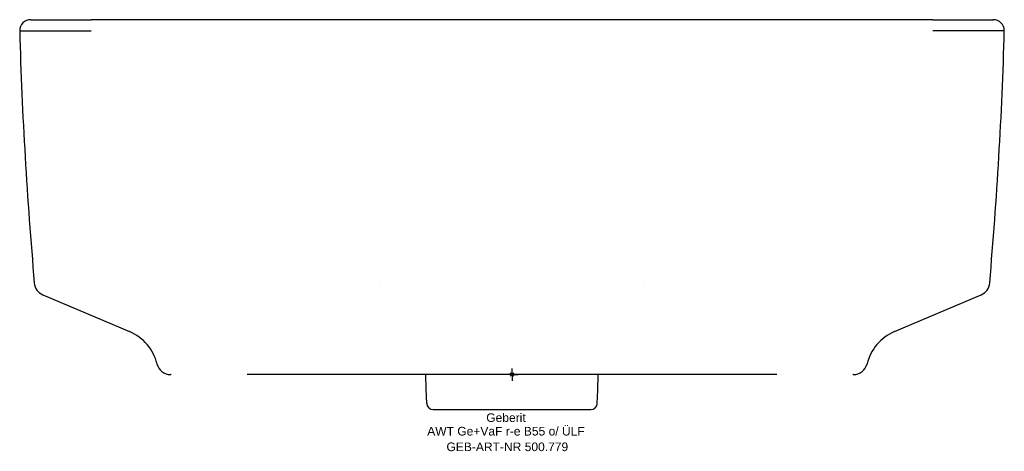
# Model space of a CAD drawing. Header units: millimetres. Extents: x -200 to 200, y -31 to 144.
import ezdxf
from ezdxf.enums import TextEntityAlignment as Align

# ---------------------------------------------------------------- set-up
doc = ezdxf.new("R2010")
doc.units = ezdxf.units.MM
doc.layers.get('0').update_dxf_attribs({"linetype": 'CONTINUOUS'})
for name, color, linetype, lineweight in [('Arbeitspunkt(DIN)', 7, 'CONTINUOUS', 25), ('GEB-ART-NR', 1, 'CONTINUOUS', 18), ('GEB-BEZUG', 2, 'CONTINUOUS', 25), ('GEB-TEXT', 5, 'CONTINUOUS', 18)]:
    doc.layers.add(name, color=color, linetype=linetype, lineweight=lineweight)
doc.layers.add('GEB-KONTUR-A', color=5, linetype='CONTINUOUS')
doc.styles.get("Standard").update_dxf_attribs({"font": 'arial.ttf'})

# ---------------------------------------------------------------- blocks, each defined once
blk = doc.blocks.new('Einfügepunkt')
at = {"layer": 'GEB-BEZUG'}
for p, q in [((-0.71, -0.71), (0.71, 0.71)), ((-0.71, 0.71), (0.71, -0.71))]:
    blk.add_line(p, q, dxfattribs=at)

msp = doc.modelspace()

# ---------------------------------------------------------------- linework, layer by layer
at = {"layer": 'Arbeitspunkt(DIN)', "ltscale": 25}
for q in [(-2.5, 0), (0, 2.5), (0, -2.5), (2.5, 0)]:
    msp.add_line((0, 0), q, dxfattribs=at)
at = {"layer": 'GEB-KONTUR-A', "ltscale": 25}
for p, q in [((-195.42, 144), (-195.48, 144)), ((-195.43, 144), (-195.48, 144)), ((170.91, 144), (170.91, 144)), ((-190.24, 139.48), (-190.24, 139.48)), ((-53.42, 37.19), (-53.42, 37.19)), ((53.46, 37.19), (53.47, 37.19)), ((-190.57, 32.38), (-155.35, 17.43)), ((155.35, 17.43), (190.57, 32.38)), ((138.65, 0), (138.46, 0)), ((138.65, 0), (138.65, 0)), ((-138.46, 0), (-138.66, 0)), ((107.65, 0), (-107.65, 0)), ((-34.85, -5.89), (-35.05, 0)), ((34.83, -6.3), (35.05, 0)), ((-34.64, -11.74), (-34.85, -5.89)), ((34.64, -11.74), (34.83, -6.3)), ((-32.05, -14.24), (32.05, -14.24))]:
    msp.add_line(p, q, dxfattribs=at)
for centre, radius, start, end in [((195.48, 139.48), 4.52, 91.8862, 92.0153), ((195.48, 139.48), 4.52, 91.0883, 91.5239), ((195.48, 139.48), 4.52, 89.9866, 90.9905), ((-162.85, -0.24), 19.2, 13.9159, 67.0026), ((-32.05, -11.65), 2.59, 182, 270), ((32.05, -11.65), 2.59, 270, 358)]:
    msp.add_arc(centre, radius, start, end, dxfattribs=at)
for centre, major_axis, ratio, start_param, end_param in [((1.31, -157.5), (-134870.44, 1.35), 0.002235, 4.711131, 4.713666), ((-195.48, 139.48), (0.53, 4.49), 1, 0.117022, 1.686899), ((-170.88, 144.01), (-24.47, -0.01), 0.000296, 0.001026, 0.966408), ((-170.88, 144.01), (-24.48, -0.01), 0.000376, 0.048141, 0.748225), ((170.91, 139.48), (0, 4.52), 0.001273, 6.283152, 6.283321), ((195.36, 139.48), (-0.12, 4.52), 1, 6.22581, 6.257012), ((195.48, 139.47), (4.33, 1.3), 1, 5.993018, 7.562695), ((-170.88, 139.49), (-29, -0.01), 0.000237, 0.001013, 1.569492), ((170.88, 139.48), (29, 0), 0.000043, 0.000935, 1.569509), ((-270802.3, 8986.78), (271002.3, -8847.31), 0.000015, 6.28224, 6.283147), ((-188.32, 37.68), (-3.39, 4.66), 0.999997, 1.027989, 2.111677), ((188.32, 37.68), (-3.41, -4.64), 0.999998, 1.03587, 2.119543), ((162.86, -0.22), (10.95, 15.74), 0.999998, 1.00977, 1.936847), ((-138.66, 5.73), (-2.75, 5.03), 1, 1.30919, 2.641828), ((138.65, 5.76), (-3.13, -4.83), 0.999999, 0.574509, 1.90147), ((-138.46, 5.73), (0.02, -5.73), 0.999999, 6.279021, 6.283185), ((138.45, 5.77), (-0.27, -5.76), 0.999999, 0.043552, 0.047312), ((138.45, 5.77), (0.12, -5.77), 0.999999, 6.259491, 6.263248)]:
    msp.add_ellipse(centre, major_axis=major_axis, ratio=ratio, start_param=start_param, end_param=end_param, dxfattribs=at)
for points, knots in [([(-184.79, 143.99), (-182.62, 144), (-180.16, 144), (-175.45, 144), (-173.17, 144), (-170.92, 144.01)], [0, 0, 0, 0, 0.793412, 0.793412, 1.47033, 1.47033, 1.47033, 1.47033]), ([(-195.35, 144), (-195.35, 144), (-195.35, 144), (-195.35, 144), (-195.36, 144), (-195.36, 144)], [9.784004, 9.784004, 9.784004, 9.784004, 10, 10, 11.12162, 11.12162, 11.12162, 11.12162]), ([(-195.35, 144), (-195.35, 144), (-195.35, 144), (-195.35, 144), (-195.36, 144), (-195.36, 144)], [9.717718, 9.717718, 9.717718, 9.717718, 10, 10, 11.055265, 11.055265, 11.055265, 11.055265]), ([(170.91, 144), (173.56, 144), (176.24, 144), (181.2, 144), (183.56, 144), (187.71, 144), (189.55, 144), (192.51, 144), (193.65, 144), (194.7, 144), (194.95, 144), (195.19, 143.99), (195.26, 143.99), (195.32, 143.99), (195.34, 143.99), (195.35, 143.99), (195.36, 143.99), (195.37, 143.99), (195.37, 143.99), (195.38, 143.99), (195.38, 143.99), (195.39, 143.99), (195.39, 143.99), (195.4, 143.99), (195.4, 143.99), (195.41, 143.99), (195.42, 143.99), (195.43, 143.99), (195.45, 143.99), (195.48, 143.99), (195.49, 143.99), (195.51, 143.99)], [0, 0, 0, 0, 0.793926, 0.793926, 1.57351, 1.57351, 2.353613, 2.353613, 3.133712, 3.133712, 3.478431, 3.478431, 3.652932, 3.652932, 3.740076, 3.740076, 3.783466, 3.783466, 3.805129, 3.805129, 3.816188, 3.816188, 3.81933, 3.81933, 3.822, 3.822, 3.824383, 3.824383, 3.828595, 3.828595, 3.833226, 3.833226, 3.833226, 3.833226]), ([(195.25, 144), (195.28, 144), (195.29, 144), (195.31, 144), (195.32, 144), (195.33, 144), (195.34, 144), (195.34, 144), (195.34, 144), (195.35, 144), (195.35, 144), (195.35, 144), (195.35, 144), (195.35, 144), (195.35, 144), (195.35, 144), (195.35, 144), (195.35, 144), (195.35, 144), (195.35, 144), (195.35, 144), (195.35, 144), (195.35, 144), (195.35, 144), (195.35, 144), (195.35, 144), (195.35, 144), (195.35, 144), (195.35, 144), (195.35, 144), (195.35, 144), (195.35, 144), (195.35, 144), (195.35, 144), (195.35, 144), (195.35, 144), (195.35, 144), (195.35, 144), (195.35, 144), (195.35, 144), (195.36, 144), (195.36, 144), (195.36, 144), (195.38, 144), (195.39, 144), (195.39, 144), (195.39, 144), (195.39, 144)], [0, 0, 0, 0, 3.880845, 3.880845, 5.821434, 5.821434, 6.791653, 6.791653, 7.276775, 7.276775, 7.519348, 7.519348, 7.640641, 7.640641, 7.70129, 7.70129, 7.731616, 7.731616, 7.74678, 7.74678, 7.754362, 7.754362, 7.758153, 7.758153, 7.760049, 7.760049, 7.760997, 7.760997, 7.761471, 7.761471, 7.761708, 7.761708, 7.761826, 7.761826, 7.761886, 7.761886, 7.761915, 7.761915, 7.76193, 7.76193, 8.06193, 8.06193, 8.96193, 8.96193, 11.66193, 11.66193, 11.740164, 11.740164, 11.740164, 11.740164]), ([(195.4, 144), (195.39, 144), (195.37, 144), (195.34, 144), (195.33, 144), (195.31, 143.99)], [16.667588, 16.667588, 16.667588, 16.667588, 19.761936, 19.761936, 20.978135, 20.978135, 20.978135, 20.978135])]:
    msp.add_open_spline(points, degree=3, knots=knots, dxfattribs=at)
for points in [[(195.25, 144), (195.29, 144), (195.33, 144), (195.36, 144)], [(-200, 139.48), (-199.11, 105.33), (-196.98, 71.22), (-194.06, 37.19)], [(194.06, 37.19), (196.98, 71.22), (199.1, 105.33), (200, 139.48)]]:
    msp.add_open_spline(points, degree=3, dxfattribs=at)

# ---------------------------------------------------------------- block references
at = {"ltscale": 25}
msp.add_blockref('Einfügepunkt', (0, 0), dxfattribs=at)

# ---------------------------------------------------------------- texts
at = {"layer": 'GEB-ART-NR'}
msp.add_text('GEB-ART-NR 500.779', height=3.5, dxfattribs=at).set_placement((-1.9, -31.08), align=Align.CENTER)
at = {"layer": 'GEB-TEXT'}
for s, p in [('Geberit', (-2.45, -19.24)), ('AWT Ge+VaF r-e B55 o/ ÜLF', (-2.45, -24.74))]:
    msp.add_text(s, height=3.5, dxfattribs=at).set_placement(p, align=Align.CENTER)

doc.saveas('drawing.dxf')
